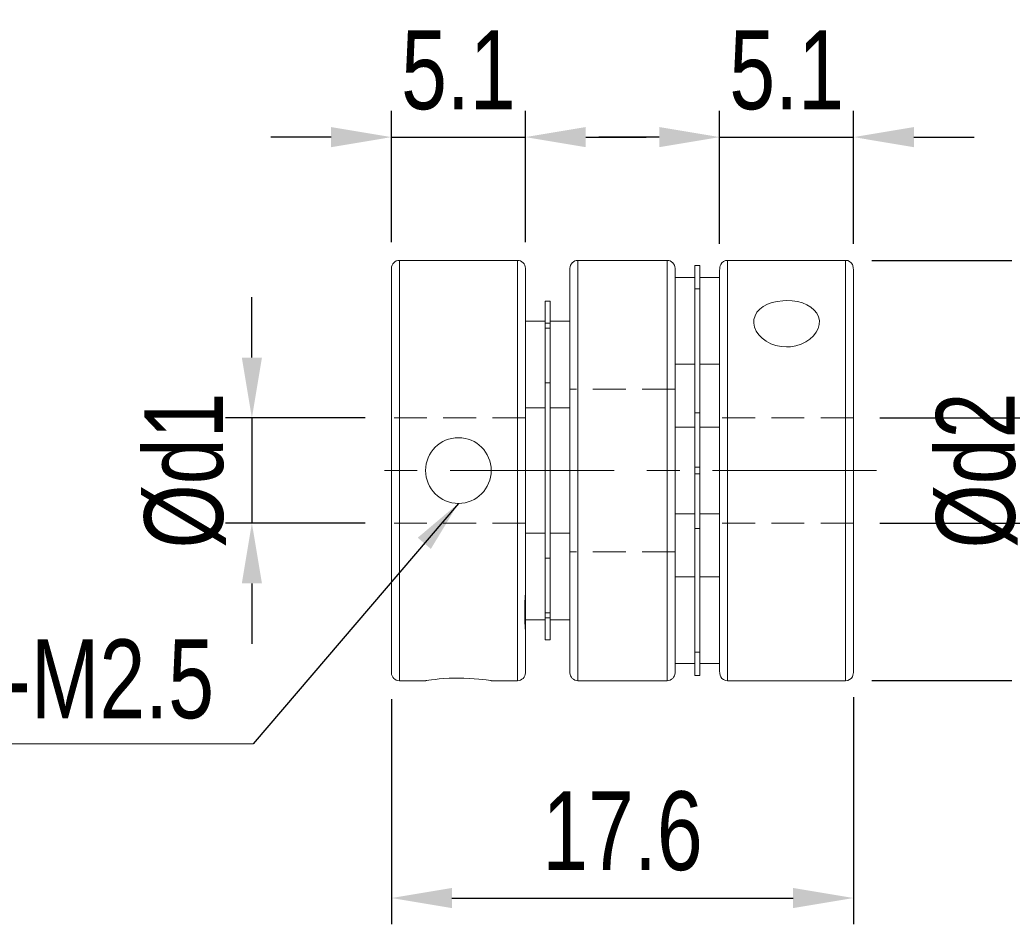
# Model space of a CAD drawing. Header units: millimetres. Extents: x 0 to 297, y 0 to 210.
# Tile 3 of 6: x 159 to 197, y 94 to 128. Entities that reach past the tile are written whole.
import ezdxf

# ---------------------------------------------------------------- set-up
doc = ezdxf.new("R2010")
doc.units = ezdxf.units.MM
doc.header["$LTSCALE"] = 5
doc.linetypes.add('CENTER', pattern=[2, 1.25, -0.25, 0.25, -0.25])
doc.linetypes.add('HIDDEN', pattern=[0.375, 0.25, -0.125])
doc.layers.get('0').update_dxf_attribs({"linetype": 'CONTINUOUS'})
doc.layers.get('Defpoints').update_dxf_attribs({"linetype": 'CONTINUOUS'})
doc.layers.add('D', color=7, linetype='CONTINUOUS')
doc.layers.add('DIM', color=2, linetype='CONTINUOUS')
doc.styles.get("Standard").update_dxf_attribs({"font": 'Gulim.ttf', "width": 0.8, "height": 3})
doc.dimstyles.new('LIM', dxfattribs={"dimtxt": 2, "dimasz": 2, "dimexe": 2, "dimexo": 1, "dimgap": 1, "dimtad": 1, "dimdec": 3, "dimzin": 9, "dimdsep": 46, "dimtxsty": 'Standard', "dimcen": 3, "dimclrd": 1, "dimclre": 1, "dimadec": 0, "dimazin": 0, "dimtfac": 1, "dimtdec": 3, "dimtmove": 0, "dimatfit": 3, "dimfxl": 0, "dimtolj": 1, "dimtzin": 0, "dimarcsym": 0})
doc.dimstyles.get("Standard").update_dxf_attribs({"dimtxt": 0.18, "dimasz": 0.18, "dimexe": 0.18, "dimexo": 0.0625, "dimgap": 0.09, "dimtad": 0, "dimtih": 1, "dimtoh": 1, "dimdec": 4, "dimzin": 0, "dimdsep": 46, "dimtxsty": 'Standard', "dimcen": 0.09, "dimadec": 0, "dimazin": 0, "dimtfac": 1, "dimtdec": 4, "dimtofl": 0, "dimtmove": 0, "dimatfit": 3, "dimfxl": 0, "dimtolj": 1, "dimtzin": 0, "dimarcsym": 0})

# ---------------------------------------------------------------- blocks, each defined once
blk = doc.blocks.new('*D28')
at = {"layer": 'D', "color": 1, "lineweight": -2}
for p, q in [((168.147, 115.322), (168.147, 117.622)), ((172.463, 113.022), (167.147, 113.022)), ((168.147, 113.022), (168.147, 109.022)), ((172.463, 109.022), (167.147, 109.022)), ((168.147, 106.722), (168.147, 104.422))]:
    blk.add_line(p, q, dxfattribs=at)
at = {"layer": 'D', "color": 1}
for points in [[(167.763, 115.322), (168.53, 115.322), (168.147, 113.022)], [(167.763, 106.722), (168.53, 106.722), (168.147, 109.022)]]:
    blk.add_solid(points, dxfattribs=at)
at = {"layer": 'Defpoints', "color": 0}
for p in [(173.463, 113.022), (168.147, 109.022), (173.463, 109.022)]:
    blk.add_point(p, dxfattribs=at)
at = {"layer": 'D', "insert": (165.603, 111.022), "char_height": 3, "attachment_point": 5, "rotation": 90}
blk.add_mtext('\\A1;%%cd1', dxfattribs=at)
blk = doc.blocks.new('*D29')
at = {"layer": 'D', "color": 1, "lineweight": -2}
for p, q in [((198.305, 115.322), (198.305, 117.622)), ((192.063, 113.022), (199.305, 113.022)), ((198.305, 113.022), (198.305, 109.022)), ((192.063, 109.022), (199.305, 109.022)), ((198.305, 106.722), (198.305, 104.422))]:
    blk.add_line(p, q, dxfattribs=at)
at = {"layer": 'D', "color": 1}
for points in [[(197.922, 115.322), (198.689, 115.322), (198.305, 113.022)], [(197.922, 106.722), (198.689, 106.722), (198.305, 109.022)]]:
    blk.add_solid(points, dxfattribs=at)
at = {"layer": 'Defpoints', "color": 0}
for p in [(191.063, 113.022), (191.063, 109.022), (198.305, 109.022)]:
    blk.add_point(p, dxfattribs=at)
at = {"layer": 'D', "insert": (195.763, 111.022), "char_height": 3, "attachment_point": 5, "rotation": 90}
blk.add_mtext('\\A1;%%cd2', dxfattribs=at)
blk = doc.blocks.new('*D30')
at = {"layer": 'D', "color": 1, "lineweight": -2}
for p, q in [((191.763, 119.022), (206.038, 119.022)), ((205.038, 116.722), (205.038, 105.322)), ((191.763, 103.022), (206.038, 103.022))]:
    blk.add_line(p, q, dxfattribs=at)
at = {"layer": 'D', "color": 1}
for points in [[(204.655, 116.722), (205.421, 116.722), (205.038, 119.022)], [(204.655, 105.322), (205.421, 105.322), (205.038, 103.022)]]:
    blk.add_solid(points, dxfattribs=at)
at = {"layer": 'Defpoints', "color": 0}
for p in [(190.763, 119.022), (190.763, 103.022), (205.038, 103.022)]:
    blk.add_point(p, dxfattribs=at)
at = {"layer": 'D', "insert": (202.496, 111.022), "char_height": 3, "attachment_point": 5, "rotation": 90}
blk.add_mtext('\\A1;%%c16', dxfattribs=at)
blk = doc.blocks.new('*D31')
at = {"layer": 'D', "color": 1, "lineweight": -2}
for p, q in [((173.463, 119.715), (173.463, 124.714)), ((178.563, 119.715), (178.563, 124.714)), ((171.163, 123.714), (168.863, 123.714)), ((173.463, 123.714), (178.563, 123.714)), ((180.863, 123.714), (183.163, 123.714))]:
    blk.add_line(p, q, dxfattribs=at)
at = {"layer": 'D', "color": 1}
for points in [[(171.163, 124.097), (171.163, 123.33), (173.463, 123.714)], [(180.863, 124.097), (180.863, 123.33), (178.563, 123.714)]]:
    blk.add_solid(points, dxfattribs=at)
at = {"layer": 'Defpoints', "color": 0}
for p in [(178.563, 123.714), (173.463, 118.715), (178.563, 118.715)]:
    blk.add_point(p, dxfattribs=at)
at = {"layer": 'D', "insert": (176.013, 126.256), "char_height": 3, "attachment_point": 5}
blk.add_mtext('\\A1;5.1', dxfattribs=at)
blk = doc.blocks.new('*D32')
at = {"layer": 'D', "color": 1, "lineweight": -2}
for p, q in [((185.963, 119.648), (185.963, 124.714)), ((191.063, 119.648), (191.063, 124.714)), ((183.663, 123.714), (181.363, 123.714)), ((185.963, 123.714), (191.063, 123.714)), ((193.363, 123.714), (195.663, 123.714))]:
    blk.add_line(p, q, dxfattribs=at)
at = {"layer": 'D', "color": 1}
for points in [[(183.663, 124.097), (183.663, 123.33), (185.963, 123.714)], [(193.363, 124.097), (193.363, 123.33), (191.063, 123.714)]]:
    blk.add_solid(points, dxfattribs=at)
at = {"layer": 'Defpoints', "color": 0}
for p in [(191.063, 123.714), (185.963, 118.648), (191.063, 118.648)]:
    blk.add_point(p, dxfattribs=at)
at = {"layer": 'D', "insert": (188.513, 126.256), "char_height": 3, "attachment_point": 5}
blk.add_mtext('\\A1;5.1', dxfattribs=at)
blk = doc.blocks.new('*D33')
at = {"layer": 'D', "color": 1, "lineweight": -2}
for p, q in [((191.063, 102.395), (191.063, 93.747)), ((173.463, 102.322), (173.463, 93.747)), ((175.763, 94.747), (188.763, 94.747))]:
    blk.add_line(p, q, dxfattribs=at)
at = {"layer": 'D', "color": 1}
for points in [[(175.763, 95.13), (175.763, 94.364), (173.463, 94.747)], [(188.763, 95.13), (188.763, 94.364), (191.063, 94.747)]]:
    blk.add_solid(points, dxfattribs=at)
at = {"layer": 'Defpoints', "color": 0}
for p in [(173.463, 103.322), (191.063, 103.395), (191.063, 94.747)]:
    blk.add_point(p, dxfattribs=at)
at = {"layer": 'D', "insert": (182.263, 97.289), "char_height": 3, "attachment_point": 5}
blk.add_mtext('\\A1;17.6', dxfattribs=at)

msp = doc.modelspace()

# ---------------------------------------------------------------- linework, layer by layer
at = {"color": 7, "linetype": 'Continuous', "lineweight": 15}
for p, q in [((178.2627, 119.0215), (173.7627, 119.0215)), ((173.7627, 119.0215), (173.7627, 116.6784)), ((178.2627, 119.0215), (178.2627, 103.0215)), ((183.9627, 119.0215), (180.5627, 119.0215)), ((180.5627, 119.0215), (180.5627, 111.0215)), ((183.9627, 119.0215), (183.9627, 103.0215)), ((190.7627, 119.0215), (186.2627, 119.0215)), ((186.2627, 103.0215), (186.2627, 119.0215)), ((190.7627, 111.0215), (190.7627, 119.0215)), ((185.2127, 118.8215), (185.0127, 118.8215)), ((185.0127, 118.8215), (185.0127, 118.8204)), ((185.2127, 118.8204), (185.0127, 118.8204)), ((185.0127, 118.8204), (185.0127, 117.9422)), ((185.2127, 118.8215), (185.2127, 118.8204)), ((185.2127, 118.8204), (185.2127, 117.9422)), ((185.0127, 118.3715), (184.2627, 118.3715)), ((185.9627, 118.3715), (185.2127, 118.3715)), ((185.0127, 117.9422), (185.2127, 117.9422)), ((185.0127, 113.2225), (185.0127, 117.9422)), ((185.2127, 117.9422), (185.2127, 113.2225)), ((179.5127, 117.4715), (179.3127, 117.4715)), ((179.3127, 117.4715), (179.3127, 116.6278)), ((179.5127, 117.4715), (179.5127, 116.6278)), ((173.7627, 116.6784), (173.7627, 103.0215)), ((179.3127, 116.702), (178.5627, 116.702)), ((180.2627, 116.702), (179.5127, 116.702)), ((179.5127, 116.6278), (179.3127, 116.6278)), ((179.3127, 116.6278), (179.3127, 116.4446)), ((179.5127, 116.4446), (179.3127, 116.4446)), ((179.3127, 116.4446), (179.3127, 114.3588)), ((179.5127, 116.6278), (179.5127, 116.4446)), ((179.5127, 116.4446), (179.5127, 114.3588)), ((184.2627, 115.0715), (185.0127, 115.0715)), ((185.2127, 115.0715), (185.9627, 115.0715)), ((179.3127, 114.3588), (179.5127, 114.3588)), ((179.3127, 107.6842), (179.3127, 114.3588)), ((179.5127, 114.3588), (179.5127, 107.6842)), ((178.5627, 113.402), (179.3127, 113.402)), ((179.5127, 113.402), (180.2627, 113.402)), ((184.2627, 112.9215), (184.2627, 111.0215)), ((185.2127, 113.2225), (185.0127, 113.2225)), ((185.0127, 113.2225), (185.0127, 111.151)), ((185.2127, 113.2225), (185.2127, 111.151)), ((185.0127, 112.6715), (184.2627, 112.6715)), ((185.9627, 112.6715), (185.2127, 112.6715)), ((180.5627, 111.0215), (180.5627, 103.0215)), ((185.2127, 111.151), (185.0127, 111.151)), ((185.0127, 111.151), (185.0127, 110.892)), ((185.2127, 111.151), (185.2127, 110.892)), ((190.7627, 103.0215), (190.7627, 111.0215)), ((185.2127, 110.892), (185.0127, 110.892)), ((185.0127, 110.892), (185.0127, 108.8205)), ((185.2127, 110.892), (185.2127, 108.8205)), ((184.2627, 109.3715), (185.0127, 109.3715)), ((185.2127, 109.3715), (185.9627, 109.3715)), ((185.0127, 108.8205), (185.2127, 108.8205)), ((185.0127, 104.1009), (185.0127, 108.8205)), ((185.2127, 108.8205), (185.2127, 104.1009)), ((179.3127, 108.641), (178.5627, 108.641)), ((180.2627, 108.641), (179.5127, 108.641)), ((179.3127, 107.6842), (179.3127, 105.5984)), ((179.5127, 107.6842), (179.3127, 107.6842)), ((179.5127, 107.6842), (179.5127, 105.5984)), ((185.0127, 106.9715), (184.2627, 106.9715)), ((185.9627, 106.9715), (185.2127, 106.9715)), ((173.4627, 104.8654), (173.4627, 106.3774)), ((178.5627, 106.3511), (178.5627, 105.091)), ((179.5127, 105.5984), (179.3127, 105.5984)), ((179.3127, 105.5984), (179.3127, 105.4153)), ((179.5127, 105.4153), (179.3127, 105.4153)), ((179.3127, 105.4153), (179.3127, 104.5715)), ((179.5127, 105.5984), (179.5127, 105.4153)), ((179.5127, 105.4153), (179.5127, 104.5715)), ((178.5393, 105.091), (178.5627, 105.091)), ((178.5627, 105.341), (179.3127, 105.341)), ((178.5627, 104.8654), (178.5627, 105.091)), ((179.5127, 105.341), (180.2627, 105.341)), ((179.3127, 104.5715), (179.5127, 104.5715)), ((185.2127, 104.1009), (185.0127, 104.1009)), ((185.0127, 104.1009), (185.0127, 103.2226)), ((185.2127, 104.1009), (185.2127, 103.2226)), ((184.2627, 103.6715), (185.0127, 103.6715)), ((185.2127, 103.6715), (185.9627, 103.6715)), ((185.2127, 103.2226), (185.0127, 103.2226)), ((185.0127, 103.2226), (185.0127, 103.2215)), ((185.0127, 103.2215), (185.2127, 103.2215)), ((185.2127, 103.2226), (185.2127, 103.2215)), ((173.7627, 103.0215), (174.7669, 103.0215)), ((177.2586, 103.0215), (178.2627, 103.0215)), ((180.5627, 103.0215), (183.9627, 103.0215)), ((186.2627, 103.0215), (190.7627, 103.0215))]:
    msp.add_line(p, q, dxfattribs=at)
at = {"color": 1, "linetype": 'HIDDEN', "lineweight": 15}
for p, q in [((184.2627, 114.1215), (180.2627, 114.1215)), ((178.5627, 113.0215), (173.4627, 113.0215)), ((191.0627, 113.0215), (185.9627, 113.0215)), ((178.5627, 109.0215), (173.4627, 109.0215)), ((191.0627, 109.0215), (185.9627, 109.0215)), ((184.2627, 107.9215), (180.2627, 107.9215))]:
    msp.add_line(p, q, dxfattribs=at)
at = {"color": 1, "linetype": 'CENTER', "lineweight": 15}
msp.add_line((191.9427, 111.0215), (172.5827, 111.0215), dxfattribs=at)
at = {"color": 7, "linetype": 'Continuous', "lineweight": 15, "flags": 128}
for points in [[(191.0627, 118.6478), (191.0544, 118.7463), (191.0395, 118.8145), (191.0206, 118.873), (191.0218, 118.8697)], [(188.5127, 117.4928), (188.7211, 117.4823), (188.9236, 117.4512), (189.1143, 117.3998), (189.2881, 117.329), (189.4413, 117.2389), (189.5684, 117.1318), (189.666, 117.0088), (189.7309, 116.8732), (189.7605, 116.7294), (189.7552, 116.5803), (189.715, 116.4316), (189.6418, 116.2864), (189.5368, 116.1489), (189.4035, 116.0242), (189.2435, 115.9158), (189.0628, 115.8287), (188.8659, 115.7667), (188.6588, 115.732), (188.5127, 115.725), (188.3043, 115.7394), (188.1018, 115.7817), (187.9112, 115.8504), (187.7373, 115.9425), (187.5842, 116.0557), (187.4571, 116.1852), (187.3595, 116.3273), (187.2946, 116.4766), (187.265, 116.6268), (187.2703, 116.7747), (187.3105, 116.9148), (187.3836, 117.0449), (187.4887, 117.1623), (187.6219, 117.2643), (187.7819, 117.3497), (187.9627, 117.4161), (188.1596, 117.4623), (188.3667, 117.4877), (188.5127, 117.4928)], [(185.9627, 103.3952), (185.9711, 103.2967), (185.986, 103.2286), (186.0048, 103.17), (186.0036, 103.1733)], [(174.7669, 103.0222), (174.7703, 103.0227), (174.8095, 103.0287), (174.8836, 103.0395), (174.9869, 103.0535), (175.1219, 103.0697), (175.2794, 103.0858), (175.4627, 103.1006), (175.6566, 103.1117), (175.8667, 103.1184), (176.0127, 103.1198), (176.2182, 103.1171), (176.4236, 103.1091), (176.6118, 103.0971), (176.7881, 103.0818), (176.9394, 103.0656), (177.0684, 103.0496), (177.1649, 103.0362), (177.2309, 103.0264), (177.2604, 103.0219), (177.2586, 103.0222)]]:
    msp.add_lwpolyline(points, dxfattribs=at)
at = {"color": 7, "linetype": 'Continuous', "lineweight": 15}
msp.add_circle((176.0127, 111.0215), 1.25, dxfattribs=at)
for centre, radius, start, end in [((173.7627, 118.7215), 0.3, 90, 180), ((178.2627, 118.7215), 0.3, 0, 90), ((180.5627, 118.7215), 0.3, 90, 180), ((183.9627, 118.7215), 0.3, 0, 90), ((186.2627, 118.7215), 0.3, 90, 150.2318), ((190.7627, 118.7215), 0.3, 29.76728, 90), ((186.621, 118.6412), 0.6583, 159.68749, 179.4233), ((191.8089, 105.6289), 13.2675, 176.75318, 183.24682), ((173.7627, 103.3215), 0.3, 180, 270), ((178.2627, 103.3215), 0.3, 270, 0), ((180.5627, 103.3215), 0.3, 180, 270), ((183.9627, 103.3215), 0.3, 270, 0), ((186.2627, 103.3215), 0.3, 209.76728, 270), ((190.7627, 103.3215), 0.3, 270, 330.2318), ((190.4044, 103.4018), 0.6583, 339.68828, 359.42213)]:
    msp.add_arc(centre, radius, start, end, dxfattribs=at)
for points, knots in [([(173.4627, 118.7152), (173.4627, 118.7141), (173.4627, 118.7117), (173.4627, 118.6298), (173.4627, 118.4829), (173.4627, 118.2715), (173.4627, 118.0034), (173.4627, 117.6825), (173.4627, 117.3176), (173.4627, 116.9149), (173.4627, 116.6158), (173.4627, 116.4662)], [0, 0, 0, 0, 0.0881472, 0.2069579, 0.3256838, 0.4424647, 0.5591594, 0.6720808, 0.7849149, 0.8924351, 1, 1, 1, 1]), ([(178.5627, 116.4662), (178.5627, 116.6158), (178.5627, 116.9149), (178.5627, 117.3176), (178.5627, 117.6825), (178.5627, 118.0034), (178.5627, 118.2715), (178.5627, 118.4829), (178.5627, 118.6298), (178.5627, 118.7117), (178.5627, 118.7141), (178.5627, 118.7152)], [0, 0, 0, 0, 0.1075649, 0.2150851, 0.3279192, 0.4408406, 0.5575353, 0.6743162, 0.7930421, 0.9118528, 1, 1, 1, 1]), ([(180.2627, 118.7215), (180.2627, 118.7176), (180.2627, 118.7097), (180.2627, 118.6448), (180.2627, 118.5392), (180.2627, 118.3865), (180.2627, 118.1968), (180.2627, 117.9793), (180.2627, 117.7406), (180.2627, 117.4237), (180.2627, 117.0089), (180.2627, 116.535), (180.2627, 116.0833), (180.2627, 115.6719), (180.2627, 115.2415), (180.2627, 114.7947), (180.2627, 114.3339), (180.2627, 113.7885), (180.2627, 113.1527), (180.2627, 112.4388), (180.2627, 111.7261), (180.2627, 111.2565), (180.2627, 111.0215)], [0, 0, 0, 0, 0.0465931, 0.0931518, 0.1412187, 0.1905527, 0.2399892, 0.2828866, 0.3257054, 0.3686415, 0.4342985, 0.4999998, 0.5438119, 0.5875394, 0.6313907, 0.6742881, 0.717107, 0.7600429, 0.8217589, 0.8835182, 0.9417261, 1, 1, 1, 1]), ([(184.2627, 118.7215), (184.2627, 118.7176), (184.2627, 118.7097), (184.2627, 118.6448), (184.2627, 118.5392), (184.2627, 118.3865), (184.2627, 118.1968), (184.2627, 117.9793), (184.2627, 117.7406), (184.2627, 117.4237), (184.2627, 117.0089), (184.2627, 116.535), (184.2627, 116.0833), (184.2627, 115.6719), (184.2627, 115.2415), (184.2627, 114.7947), (184.2627, 114.3339), (184.2627, 113.7885), (184.2627, 113.1527), (184.2627, 112.4388), (184.2627, 111.7261), (184.2627, 111.2565), (184.2627, 111.0215)], [0, 0, 0, 0, 0.0465931, 0.0931518, 0.1412187, 0.1905527, 0.2399892, 0.2828866, 0.3257054, 0.3686415, 0.4342985, 0.4999998, 0.5438119, 0.5875394, 0.6313907, 0.6742881, 0.717107, 0.7600429, 0.8217589, 0.8835182, 0.9417261, 1, 1, 1, 1]), ([(185.9627, 118.6478), (185.9627, 118.6127), (185.9627, 118.5424), (185.9627, 118.3658), (185.9627, 118.1352), (185.9627, 117.8402), (185.9627, 117.4868), (185.9627, 117.0723), (185.9627, 116.6039), (185.9627, 116.084), (185.9627, 115.5202), (185.9627, 114.9207), (185.9627, 114.2914), (185.9627, 113.6455), (185.9627, 112.9857), (185.9627, 112.3285), (185.9627, 111.672), (185.9627, 111.2384), (185.9627, 111.0215)], [0, 0, 0, 0, 0.0589816, 0.1179385, 0.1798094, 0.2417282, 0.3057157, 0.3697508, 0.4348519, 0.5, 0.5651011, 0.6302491, 0.6942366, 0.7582717, 0.8201425, 0.8820613, 0.9409948, 1, 1, 1, 1]), ([(191.0627, 111.0215), (191.0627, 111.2384), (191.0627, 111.672), (191.0627, 112.3285), (191.0627, 112.9857), (191.0627, 113.6455), (191.0627, 114.2914), (191.0627, 114.9207), (191.0627, 115.5202), (191.0627, 116.084), (191.0627, 116.6039), (191.0627, 117.0723), (191.0627, 117.4868), (191.0627, 117.8402), (191.0627, 118.1352), (191.0627, 118.3658), (191.0627, 118.5424), (191.0627, 118.6127), (191.0627, 118.6478)], [0, 0, 0, 0, 0.0590052, 0.1179387, 0.1798575, 0.2417283, 0.3057634, 0.3697509, 0.4348989, 0.5, 0.5651481, 0.6302492, 0.6942843, 0.7582718, 0.8201906, 0.8820615, 0.9410184, 1, 1, 1, 1]), ([(173.4627, 116.4662), (173.4627, 116.3091), (173.4627, 115.9951), (173.4627, 115.4695), (173.4627, 114.9048), (173.4627, 114.2926), (173.4627, 113.6472), (173.4627, 112.9683), (173.4627, 112.2691), (173.4627, 111.5547), (173.4627, 110.8359), (173.4627, 110.1227), (173.4627, 109.4213), (173.4627, 108.745), (173.4627, 108.0945), (173.4627, 107.4848), (173.4627, 106.9088), (173.4627, 106.5565), (173.4627, 106.3803)], [0, 0, 0, 0, 0.0590053, 0.1179387, 0.1798576, 0.2417283, 0.3057636, 0.3697509, 0.4348989, 0.5000001, 0.5651481, 0.6302493, 0.6942846, 0.7582719, 0.8201908, 0.8820615, 0.9410185, 1, 1, 1, 1]), ([(178.5627, 106.3803), (178.5627, 106.5565), (178.5627, 106.9088), (178.5627, 107.4848), (178.5627, 108.0945), (178.5627, 108.745), (178.5627, 109.4213), (178.5627, 110.1227), (178.5627, 110.8359), (178.5627, 111.5547), (178.5627, 112.2691), (178.5627, 112.9683), (178.5627, 113.6472), (178.5627, 114.2926), (178.5627, 114.9048), (178.5627, 115.4695), (178.5627, 115.9951), (178.5627, 116.3091), (178.5627, 116.4662)], [0, 0, 0, 0, 0.0589815, 0.1179385, 0.1798092, 0.2417281, 0.3057154, 0.3697507, 0.4348519, 0.4999999, 0.5651011, 0.6302491, 0.6942364, 0.7582717, 0.8201424, 0.8820613, 0.9409947, 1, 1, 1, 1]), ([(180.2627, 111.0215), (180.2627, 110.8335), (180.2627, 110.4579), (180.2627, 109.8916), (180.2627, 109.3208), (180.2627, 108.7484), (180.2627, 108.2092), (180.2627, 107.7093), (180.2627, 107.2486), (180.2627, 106.7265), (180.2627, 106.1579), (180.2627, 105.6328), (180.2627, 105.2109), (180.2627, 104.8767), (180.2627, 104.5738), (180.2627, 104.3026), (180.2627, 104.0639), (180.2627, 103.8266), (180.2627, 103.6093), (180.2627, 103.4423), (180.2627, 103.34), (180.2627, 103.3277), (180.2627, 103.3215)], [0, 0, 0, 0, 0.0466247, 0.0931728, 0.1412183, 0.1905525, 0.2399891, 0.2828864, 0.3257052, 0.3686413, 0.4342982, 0.4999998, 0.5438116, 0.5875393, 0.6313906, 0.674288, 0.7171068, 0.7600429, 0.8217587, 0.8835181, 0.9417371, 1, 1, 1, 1]), ([(184.2627, 111.0215), (184.2627, 110.8335), (184.2627, 110.4579), (184.2627, 109.8916), (184.2627, 109.3208), (184.2627, 108.7484), (184.2627, 108.2092), (184.2627, 107.7093), (184.2627, 107.2486), (184.2627, 106.7265), (184.2627, 106.1579), (184.2627, 105.6328), (184.2627, 105.2109), (184.2627, 104.8767), (184.2627, 104.5738), (184.2627, 104.3026), (184.2627, 104.0639), (184.2627, 103.8266), (184.2627, 103.6093), (184.2627, 103.4423), (184.2627, 103.34), (184.2627, 103.3277), (184.2627, 103.3215)], [0, 0, 0, 0, 0.0466247, 0.0931728, 0.1412183, 0.1905525, 0.2399891, 0.2828864, 0.3257052, 0.3686413, 0.4342982, 0.4999998, 0.5438116, 0.5875393, 0.6313906, 0.674288, 0.7171068, 0.7600429, 0.8217587, 0.8835181, 0.9417371, 1, 1, 1, 1]), ([(185.9627, 111.0215), (185.9627, 110.8047), (185.9627, 110.3711), (185.9627, 109.7148), (185.9627, 109.0575), (185.9627, 108.3978), (185.9627, 107.7517), (185.9627, 107.1226), (185.9627, 106.5229), (185.9627, 105.9593), (185.9627, 105.4393), (185.9627, 104.9709), (185.9627, 104.5563), (185.9627, 104.203), (185.9627, 103.9079), (185.9627, 103.6773), (185.9627, 103.5006), (185.9627, 103.4304), (185.9627, 103.3952)], [0, 0, 0, 0, 0.0589815, 0.1179385, 0.1798092, 0.2417281, 0.3057155, 0.3697507, 0.4348519, 0.4999998, 0.565101, 0.630249, 0.6942365, 0.7582717, 0.8201425, 0.8820613, 0.9409949, 1, 1, 1, 1]), ([(191.0627, 103.3952), (191.0627, 103.4304), (191.0627, 103.5006), (191.0627, 103.6773), (191.0627, 103.9079), (191.0627, 104.203), (191.0627, 104.5563), (191.0627, 104.9709), (191.0627, 105.4393), (191.0627, 105.9593), (191.0627, 106.5229), (191.0627, 107.1226), (191.0627, 107.7517), (191.0627, 108.3978), (191.0627, 109.0575), (191.0627, 109.7148), (191.0627, 110.3711), (191.0627, 110.8047), (191.0627, 111.0215)], [0, 0, 0, 0, 0.0590051, 0.1179387, 0.1798575, 0.2417283, 0.3057635, 0.369751, 0.434899, 0.5000002, 0.5651481, 0.6302493, 0.6942845, 0.7582719, 0.8201908, 0.8820615, 0.9410185, 1, 1, 1, 1]), ([(173.4627, 104.8775), (173.4627, 104.7509), (173.4627, 104.498), (173.4627, 104.1717), (173.4627, 103.8882), (173.4627, 103.655), (173.4627, 103.4775), (173.4627, 103.3664), (173.4627, 103.3166), (173.4627, 103.3259), (173.4627, 103.3279)], [0, 0, 0, 0, 0.13063934, 0.26111954, 0.39820952, 0.53519294, 0.67696859, 0.81863836, 0.96287735, 1, 1, 1, 1]), ([(178.5627, 103.3279), (178.5627, 103.3259), (178.5627, 103.3166), (178.5627, 103.3664), (178.5627, 103.4775), (178.5627, 103.655), (178.5627, 103.8882), (178.5627, 104.1717), (178.5627, 104.498), (178.5627, 104.7509), (178.5627, 104.8775)], [0, 0, 0, 0, 0.0371226, 0.1813616, 0.3230314, 0.4648071, 0.6017905, 0.7388805, 0.8693607, 1, 1, 1, 1])]:
    msp.add_open_spline(points, degree=3, knots=knots, dxfattribs=at)
at = {"layer": 'DIM', "color": 1, "ltscale": 25.4}
msp.add_line((168.1915, 100.6149), (156.263, 100.6079), dxfattribs=at)

# ---------------------------------------------------------------- texts
at = {"ltscale": 25.4, "insert": (161.8188, 103.0706), "char_height": 3, "attachment_point": 5}
msp.add_mtext('{\\fGulim|b0|i0|c129|p49;4-M2.5}', dxfattribs=at)

# ---------------------------------------------------------------- dimensions: what is measured, and where the dimension line sits
at = {"layer": 'D'}
for base, p1, p2, picture, middle in [((178.5627, 123.7136), (173.4627, 118.7152), (178.5627, 118.7152), '*D31', (176.0127, 126.2556)), ((191.0627, 123.7136), (185.9627, 118.6478), (191.0627, 118.6478), '*D32', (188.5127, 126.2556)), ((191.0627, 94.7471), (173.4627, 103.3215), (191.0627, 103.3952), '*D33', (182.2627, 97.289))]:
    dim = msp.add_linear_dim(base=base, p1=p1, p2=p2, dimstyle='Standard', override={"dimtxt": 3, "dimasz": 2.3, "dimexe": 1, "dimexo": 1, "dimgap": 1, "dimtad": 1, "dimtih": 0, "dimtoh": 0, "dimdec": 3, "dimzin": 8, "dimcen": 1, "dimclrd": 1, "dimclre": 1, "dimclrt": 256, "dimadec": 4, "dimazin": 2, "dimtfac": 0.5, "dimtdec": 3, "dimtix": 1, "dimtofl": 1, "dimtmove": 2, "dimtzin": 8}, dxfattribs=at)
    dim.commit()
    dim.dimension.update_dxf_attribs({"geometry": picture, "text_midpoint": middle})
for base, p1, p2, text, picture, middle in [((205.038, 103.0215), (190.7627, 119.0215), (190.7627, 103.0215), '%%c16', '*D30', (202.4961, 111.0215)), ((168.1466, 109.0215), (173.4627, 113.0215), (173.4627, 109.0215), '%%cd1', '*D28', (165.6026, 111.0215)), ((198.3053, 109.0215), (191.0627, 113.0215), (191.0627, 109.0215), '%%cd2', '*D29', (195.7633, 111.0215))]:
    dim = msp.add_linear_dim(base=base, p1=p1, p2=p2, angle=90, text=text, dimstyle='Standard', override={"dimtxt": 3, "dimasz": 2.3, "dimexe": 1, "dimexo": 1, "dimgap": 1, "dimtad": 1, "dimtih": 0, "dimtoh": 0, "dimdec": 3, "dimzin": 8, "dimcen": 1, "dimclrd": 1, "dimclre": 1, "dimclrt": 256, "dimadec": 4, "dimazin": 2, "dimtfac": 0.5, "dimtdec": 3, "dimtix": 1, "dimtofl": 1, "dimtmove": 2, "dimtzin": 8}, dxfattribs=at)
    dim.commit()
    dim.dimension.update_dxf_attribs({"geometry": picture, "text_midpoint": middle})

# ---------------------------------------------------------------- leaders
at = {"ltscale": 25.4}
msp.add_leader([(176.0127, 109.7715), (168.1915, 100.6149)], dimstyle='LIM', override={"dimgap": 1, "dimtad": 0}, dxfattribs=at)

doc.saveas('drawing.dxf')
